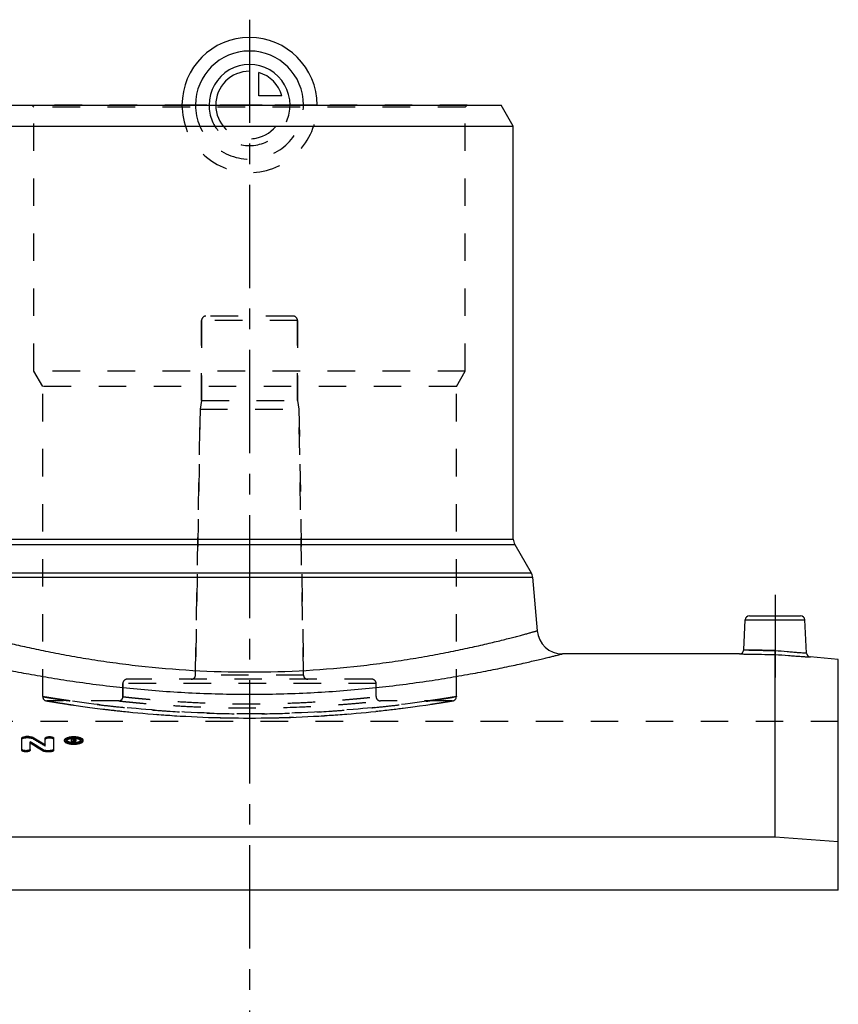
# Model space of a CAD drawing. Header units: millimetres. Extents: x 0 to 1000, y 0 to 1000.
# Tile 3 of 3: x 457 to 650, y 500 to 733. Entities that reach past the tile are written whole.
import ezdxf

# ---------------------------------------------------------------- set-up
doc = ezdxf.new("R2010")
doc.units = ezdxf.units.MM
doc.header["$LTSCALE"] = 65.185185
doc.linetypes.add('CENTER', pattern=[0.6, 0.375, -0.075, 0.075, -0.075])
doc.linetypes.add('HIDDEN', pattern=[0.2, 0.1, -0.1])
for name, color, linetype in [('ACHSEN_S', 7, 'CONTINUOUS'), ('FASEN', 7, 'CONTINUOUS'), ('KOERPER', 7, 'CONTINUOUS'), ('KONST.EL_MIT_GEO', 7, 'CONTINUOUS'), ('KURVEN', 7, 'CONTINUOUS')]:
    doc.layers.add(name, color=color, linetype=linetype)

msp = doc.modelspace()

# ---------------------------------------------------------------- linework, layer by layer
at = {"layer": 'ACHSEN_S', "color": 2, "linetype": 'CENTER'}
msp.add_line((511, 733.22), (511, 266.78), dxfattribs=at)
at = {"layer": 'FASEN', "color": 7, "linetype": 'Continuous'}
for p, q in [((451.39, 713), (570.61, 713)), ((573.5, 708), (570.61, 713)), ((448.5, 708), (573.5, 708)), ((650.5, 581.69), (643.87, 582.27)), ((650.5, 527.03), (650.5, 581.69)), ((635.5, 539.61), (386.5, 539.61)), ((650.5, 538.49), (635.5, 539.61))]:
    msp.add_line(p, q, dxfattribs=at)
at = {"layer": 'KOERPER', "color": 7, "linetype": 'Continuous'}
for p, q in [((573.5, 610.17), (573.5, 708)), ((627.08, 583), (585.13, 583)), ((650.5, 527.03), (371.5, 527.03))]:
    msp.add_line(p, q, dxfattribs=at)
at = {"layer": 'KOERPER', "color": 8, "linetype": 'HIDDEN'}
for p, q in [((499.65, 643), (499.65, 662)), ((522.35, 643), (522.35, 662)), ((499.65, 643), (499.3, 641)), ((499.65, 643), (522.35, 643)), ((522.35, 643), (522.7, 641)), ((498.2, 577.98), (499.3, 641)), ((499.3, 641), (522.7, 641)), ((523.8, 577.98), (522.7, 641)), ((481, 572.87), (481, 576)), ((541, 572.87), (541, 576)), ((480, 571.87), (463, 571.87)), ((559, 571.87), (542, 571.87)), ((650.5, 567), (371.5, 567)), ((650.5, 527.03), (650.5, 567))]:
    msp.add_line(p, q, dxfattribs=at)
at = {"layer": 'KOERPER', "color": 2, "linetype": 'CENTER'}
msp.add_line((635.5, 597), (635.5, 577.39), dxfattribs=at)
at = {"layer": 'KONST.EL_MIT_GEO', "color": 8, "linetype": 'HIDDEN'}
for p, q in [((459.9, 712.5), (459.4, 713)), ((562.6, 713), (459.4, 713)), ((459.9, 650), (459.9, 712.5)), ((562.1, 712.5), (459.9, 712.5)), ((562.1, 712.5), (562.6, 713)), ((562.1, 650), (562.1, 712.5)), ((521.35, 663), (500.65, 663)), ((499.65, 662), (499.65, 643)), ((522.35, 662), (499.65, 662)), ((522.35, 662), (522.35, 643)), ((462, 646.36), (459.9, 650)), ((562.1, 650), (459.9, 650)), ((560, 646.36), (562.1, 650)), ((462, 572.87), (462, 646.36)), ((560, 646.36), (462, 646.36)), ((560, 572.87), (560, 646.36)), ((499.3, 641), (498.2, 577.98)), ((522.7, 641), (523.8, 577.98)), ((540, 577), (482, 577)), ((523.8, 577.98), (498.2, 577.98)), ((481, 576), (481, 572.87)), ((541, 576), (481, 576)), ((462.83, 571.88), (463.82, 571.72)), ((463.82, 571.72), (465.25, 571.48)), ((465.25, 571.48), (466.74, 571.25)), ((554.69, 571.16), (556.29, 571.41)), ((556.29, 571.41), (557.88, 571.67)), ((557.88, 571.67), (559.17, 571.88)), ((466.74, 571.25), (468.56, 570.97)), ((468.56, 570.97), (469.96, 570.77)), ((469.96, 570.77), (471.5, 570.55)), ((471.5, 570.55), (473.17, 570.33)), ((473.17, 570.33), (474.98, 570.09)), ((474.98, 570.09), (476.91, 569.85)), ((476.91, 569.85), (478.96, 569.62)), ((478.96, 569.62), (481.11, 569.38)), ((544.08, 569.74), (546.07, 569.97)), ((546.07, 569.97), (547.94, 570.21)), ((547.94, 570.21), (549.68, 570.44)), ((549.68, 570.44), (551.29, 570.66)), ((551.29, 570.66), (552.76, 570.87)), ((552.76, 570.87), (554.69, 571.16)), ((511, 567.81), (512.4, 567.81)), ((512.4, 567.81), (513.79, 567.82)), ((458.03, 563.13), (458.03, 563.41)), ((458.69, 563.13), (458.03, 563.13)), ((458.69, 563.13), (458.69, 563.41)), ((459.53, 562.96), (459.53, 563.24)), ((467.7, 562.34), (467.7, 562.62)), ((469.27, 562.77), (468.85, 562.77)), ((469.18, 562.55), (469.18, 562.67)), ((469.27, 562.65), (469.18, 562.65)), ((469.27, 562.39), (469.18, 562.39)), ((469.27, 562.93), (469.27, 563.05)), ((469.27, 562.39), (469.27, 562.67)), ((469.52, 562.49), (469.52, 562.76)), ((469.6, 562.31), (469.6, 562.59)), ((471, 562.34), (471, 562.62)), ((462.62, 561.11), (462.62, 561.39)), ((468.85, 561.91), (468.85, 562.03)), ((469.18, 561.91), (468.85, 561.91)), ((469.18, 561.91), (469.18, 562)), ((469.5, 561.91), (469.5, 562)), ((469.84, 561.91), (469.5, 561.91)), ((469.84, 561.91), (469.84, 562.03))]:
    msp.add_line(p, q, dxfattribs=at)
at = {"layer": 'KONST.EL_MIT_GEO', "color": 7, "linetype": 'Continuous'}
for p, q in [((448.17, 608.92), (573.83, 608.92)), ((448.5, 610.17), (573.5, 610.17)), ((573.83, 608.92), (577.72, 602.19)), ((444.28, 602.19), (577.72, 602.19)), ((443.95, 601.15), (578.05, 601.15)), ((578.05, 601.15), (579.16, 588.48)), ((628.08, 583.95), (628.45, 591.05)), ((628.45, 591.05), (642.55, 591.05)), ((629.45, 592), (641.55, 592)), ((642.96, 583.21), (642.55, 591.05)), ((635.5, 539.61), (635.5, 582.88)), ((457.04, 560.18), (457.04, 563.05)), ((458.69, 563.41), (458.03, 563.41)), ((459.02, 560.18), (459.02, 562.15)), ((462.62, 561.39), (462.62, 563.05)), ((464.61, 560.18), (464.61, 563.05)), ((467.2, 562.34), (467.2, 562.62)), ((468.85, 562.03), (468.85, 563.05)), ((469.27, 563.05), (468.85, 563.05)), ((469.18, 562.19), (468.85, 562.19)), ((469.18, 562.67), (469.18, 562.93)), ((469.27, 562.93), (469.18, 562.93)), ((469.27, 562.67), (469.18, 562.67)), ((469.18, 562), (469.18, 562.55)), ((469.29, 562.55), (469.18, 562.55)), ((469.29, 562.27), (469.18, 562.27)), ((469.27, 562.67), (469.27, 562.93)), ((469.29, 562.27), (469.29, 562.55)), ((469.5, 562), (469.5, 562.19)), ((469.84, 562.19), (469.5, 562.19)), ((469.52, 562.76), (469.52, 562.83)), ((469.84, 562.03), (469.84, 562.19)), ((469.85, 562.49), (469.85, 562.83)), ((471.5, 562.34), (471.5, 562.62)), ((462.11, 559.97), (462.11, 560.25)), ((462.95, 559.79), (462.95, 560.07)), ((463.61, 560.07), (462.95, 560.07)), ((463.61, 559.79), (462.95, 559.79)), ((463.61, 559.79), (463.61, 560.07))]:
    msp.add_line(p, q, dxfattribs=at)
at = {"layer": 'KONST.EL_MIT_GEO', "color": 8, "linetype": 'HIDDEN'}
for points in [[(481.11, 569.38), (482.23, 569.27), (483.37, 569.15), (484.53, 569.04), (485.72, 568.93), (486.93, 568.83), (488.16, 568.73), (489.4, 568.63), (490.67, 568.54), (491.95, 568.45), (493.25, 568.36), (494.56, 568.28), (495.88, 568.21), (497.22, 568.14), (498.56, 568.08), (499.92, 568.02), (501.29, 567.97), (502.66, 567.93), (504.04, 567.89), (505.43, 567.86), (506.82, 567.84), (508.21, 567.82), (509.6, 567.81), (511, 567.81)], [(513.79, 567.82), (515.18, 567.84), (516.57, 567.86), (517.96, 567.89), (519.34, 567.93), (520.71, 567.97), (522.08, 568.02), (523.44, 568.08), (524.78, 568.14), (526.12, 568.21), (527.44, 568.28), (528.75, 568.36), (530.05, 568.45), (531.33, 568.54), (532.6, 568.63), (533.84, 568.73), (535.07, 568.83), (536.28, 568.93), (537.47, 569.04), (538.63, 569.15), (539.77, 569.27), (540.89, 569.38), (541.98, 569.5), (544.08, 569.74)]]:
    msp.add_lwpolyline(points, dxfattribs=at)
for centre, radius, start, end in [((500.65, 662), 1, 90, 180), ((521.35, 662), 1, 0, 90), ((482, 576), 1, 90, 180), ((497.2, 578), 1, 270, 359), ((524.8, 578), 1, 181, 270), ((540, 576), 1, 0, 90), ((463, 572.87), 1, 180, 269.9999), ((480, 572.87), 1, 269.9999, 0), ((542, 572.87), 1, 180, 270.0001), ((559, 572.87), 1, 270.0001, 0), ((361.27, 395.8), 193.91, 58.4872, 59.5524), ((467.94, 562.34), 0.237, 169.2531, 179.9976), ((469.34, 558.78), 4.17, 93.6787, 96.6165), ((469.35, 558.52), 4.43, 89.2167, 93.6629), ((469.27, 561.97), 0.68, 87.8115, 90.0179), ((469.35, 558.53), 4.42, 86.3024, 89.2566), ((370.58, 503.44), 115.2, 30.5013, 30.7334), ((469.37, 558.75), 4.2, 84.7579, 86.2931), ((469.51, 562.79), 0.485, 294.3389, 297.4332), ((469.37, 558.83), 4.13, 84.3013, 84.7534), ((470.77, 562.34), 0.237, 0.0031, 10.6928)]:
    msp.add_arc(centre, radius, start, end, dxfattribs=at)
at = {"layer": 'KONST.EL_MIT_GEO', "color": 7, "linetype": 'Continuous'}
for centre, radius, start, end in [((576, 610.17), 2.5, 180, 210), ((575.56, 600.94), 2.5, 5, 30), ((629.45, 591), 1, 90, 177), ((641.55, 591), 1, 3, 90), ((585.13, 589), 6, 185, 270), ((627.08, 584), 1, 269.9995, 357), ((643.96, 583.26), 1, 183, 265.0005), ((356.79, 392.74), 197.87, 57.8406, 58.8917), ((361.22, 396.16), 193.87, 58.4605, 59.5262), ((467.93, 562.62), 0.226, 179.6557, 190.5395), ((469.3, 559.06), 3.89, 96.6178, 98.3662), ((469.27, 561.49), 1.56, 86.3441, 89.9891), ((469.27, 563.35), 0.678, 270.0679, 272.3183), ((469.28, 561.62), 1.42, 82.4621, 86.3739), ((469.76, 562.49), 0.0821, 347.7663, 359.9509), ((470.78, 562.62), 0.226, 349.4393, 0.3908), ((356.85, 392.39), 197.9, 57.8675, 58.9182), ((469.34, 567.18), 5.37, 264.1834, 267.138), ((469.34, 566.14), 4.14, 264.5943, 266.163), ((469.35, 566.3), 4.3, 266.1671, 269.2251), ((469.35, 567.4), 5.59, 267.1084, 274.3329), ((469.35, 566.33), 4.33, 269.2099, 272.2783), ((469.36, 566.22), 4.22, 272.2839, 273.8325), ((469.37, 566.05), 4.05, 273.8139, 276.9895)]:
    msp.add_arc(centre, radius, start, end, dxfattribs=at)
for centre, major_axis, start_param, end_param in [((469.5, 296), (-25, 287.25), -0.40351, -0.400146), ((469.5, 296), (-24.98, 286.95), 5.880531, 5.883039), ((469.84, 296), (-25, 287.25), 5.879675, 5.88341)]:
    msp.add_ellipse(centre, major_axis=major_axis, ratio=0.203885, start_param=start_param, end_param=end_param, dxfattribs=at)
at = {"layer": 'KONST.EL_MIT_GEO', "color": 8, "linetype": 'HIDDEN'}
msp.add_ellipse((469.5, 296), major_axis=(-24.98, 286.95), ratio=0.203885, start_param=-0.40351, end_param=-0.402654, dxfattribs=at)
at = {"layer": 'KONST.EL_MIT_GEO', "color": 7, "linetype": 'Continuous'}
for points, knots in [([(442.84, 588.48), (442.84, 588.48), (442.85, 588.48), (442.87, 588.47), (442.89, 588.46), (442.95, 588.45), (443.04, 588.42), (443.18, 588.38), (443.37, 588.33), (443.59, 588.27), (443.86, 588.19), (444.29, 588.07), (444.93, 587.9), (445.82, 587.65), (446.86, 587.37), (448.06, 587.06), (449.4, 586.71), (451.49, 586.18), (454.43, 585.46), (458.37, 584.56), (462.81, 583.62), (467.71, 582.67), (473.04, 581.76), (478.75, 580.91), (486.95, 579.88), (497.73, 578.97), (511, 578.59), (524.27, 578.97), (535.05, 579.88), (543.25, 580.91), (548.96, 581.76), (554.29, 582.67), (559.19, 583.62), (563.63, 584.56), (567.57, 585.46), (570.51, 586.18), (572.6, 586.71), (573.94, 587.06), (575.14, 587.37), (576.18, 587.65), (577.07, 587.9), (577.71, 588.07), (578.14, 588.19), (578.41, 588.27), (578.63, 588.33), (578.82, 588.38), (578.96, 588.42), (579.05, 588.45), (579.11, 588.46), (579.13, 588.47), (579.15, 588.48), (579.16, 588.48), (579.16, 588.48)], [0, 0, 0, 0, 0.000039, 0.000154, 0.000347, 0.000616, 0.001386, 0.002463, 0.003846, 0.005534, 0.007525, 0.009819, 0.015303, 0.021969, 0.029796, 0.038758, 0.04883, 0.059981, 0.085395, 0.114729, 0.147687, 0.183959, 0.223214, 0.265103, 0.309252, 0.402693, 0.5, 0.597307, 0.690748, 0.734897, 0.776786, 0.816041, 0.852313, 0.885271, 0.914605, 0.940019, 0.95117, 0.961242, 0.970204, 0.978031, 0.984697, 0.990181, 0.992475, 0.994466, 0.996154, 0.997537, 0.998614, 0.999384, 0.999653, 0.999846, 0.999961, 1, 1, 1, 1]), ([(628.08, 583.95), (628.13, 583.94), (628.23, 583.94), (628.42, 583.94), (628.79, 583.93), (629.42, 583.91), (630.33, 583.88), (631.45, 583.86), (633.21, 583.83), (634.59, 583.82), (635.54, 583.82)], [0, 0, 0, 0, 0.019235, 0.043103, 0.076195, 0.168679, 0.29312, 0.444714, 0.617613, 1, 1, 1, 1]), ([(635.5, 582.88), (635.5, 582.97), (635.52, 583.29), (635.53, 583.6), (635.54, 583.82)], [0, 0, 0, 0, 0.300309, 1, 1, 1, 1]), ([(635.54, 583.82), (636.48, 583.73), (637.86, 583.6), (639.6, 583.46), (640.72, 583.37), (641.63, 583.3), (642.31, 583.26), (642.72, 583.22), (642.91, 583.22), (642.96, 583.21)], [0, 0, 0, 0, 0.382326, 0.555183, 0.70678, 0.831251, 0.923771, 0.980756, 1, 1, 1, 1]), ([(436.87, 583), (436.87, 583), (436.9, 582.99), (436.97, 582.97), (437.09, 582.94), (437.33, 582.88), (437.74, 582.78), (438.37, 582.62), (439.18, 582.42), (440.16, 582.18), (441.32, 581.9), (443.19, 581.46), (445.93, 580.83), (449.67, 580.01), (454, 579.12), (458.86, 578.2), (464.22, 577.27), (472.2, 576.04), (483.01, 574.72), (496.72, 573.68), (511, 573.32), (525.28, 573.68), (538.99, 574.72), (549.8, 576.04), (557.78, 577.27), (563.14, 578.2), (568, 579.12), (572.33, 580.01), (576.07, 580.83), (578.81, 581.46), (580.68, 581.9), (581.84, 582.18), (582.82, 582.42), (583.63, 582.62), (584.26, 582.78), (584.67, 582.88), (584.91, 582.94), (585.03, 582.97), (585.1, 582.99), (585.13, 583), (585.13, 583)], [0, 0, 0, 0, 0.000157, 0.000626, 0.001408, 0.002501, 0.005618, 0.009967, 0.01553, 0.02229, 0.030222, 0.0393, 0.060772, 0.086441, 0.116011, 0.149165, 0.185568, 0.22487, 0.3107, 0.403544, 0.5, 0.596456, 0.6893, 0.77513, 0.814432, 0.850835, 0.883989, 0.913559, 0.939228, 0.9607, 0.969778, 0.97771, 0.98447, 0.990033, 0.994382, 0.997499, 0.998592, 0.999374, 0.999843, 1, 1, 1, 1]), ([(627.08, 583), (627.09, 583), (627.15, 583), (627.27, 583), (627.47, 582.99), (627.75, 582.98), (628.1, 582.97), (628.71, 582.96), (629.63, 582.94), (630.89, 582.91), (632.87, 582.89), (634.43, 582.88), (635.5, 582.88)], [0, 0, 0, 0, 0.004831, 0.019273, 0.043185, 0.07633, 0.11838, 0.168922, 0.293425, 0.444999, 0.617796, 1, 1, 1, 1]), ([(635.5, 582.88), (636.57, 582.78), (638.11, 582.66), (640.09, 582.51), (641.34, 582.43), (642.25, 582.37), (642.86, 582.33), (643.21, 582.31), (643.48, 582.29), (643.68, 582.28), (643.8, 582.27), (643.86, 582.27), (643.87, 582.27)], [0, 0, 0, 0, 0.382288, 0.555053, 0.706603, 0.831093, 0.881631, 0.923678, 0.956819, 0.980729, 0.995169, 1, 1, 1, 1]), ([(457.04, 563.05), (457.04, 563.1), (457.1, 563.19), (457.21, 563.26), (457.39, 563.34), (457.67, 563.4), (457.91, 563.41), (458.03, 563.41)], [0, 0, 0, 0, 0.142226, 0.241742, 0.362635, 0.659164, 1, 1, 1, 1]), ([(458.69, 563.41), (458.85, 563.41), (459.14, 563.39), (459.42, 563.31), (459.53, 563.24)], [0, 0, 0, 0, 0.558878, 1, 1, 1, 1]), ([(462.62, 563.05), (462.62, 563.1), (462.68, 563.19), (462.8, 563.26), (462.97, 563.34), (463.25, 563.4), (463.61, 563.42), (463.98, 563.4), (464.26, 563.34), (464.43, 563.26), (464.55, 563.19), (464.61, 563.1), (464.61, 563.05)], [0, 0, 0, 0, 0.071114, 0.120852, 0.181295, 0.329573, 0.499996, 0.670421, 0.818698, 0.879146, 0.928886, 1, 1, 1, 1]), ([(467.2, 562.62), (467.2, 562.67), (467.24, 562.79), (467.37, 562.94), (467.58, 563.08), (467.85, 563.19), (468.17, 563.29), (468.67, 563.39), (469.35, 563.43), (470.03, 563.39), (470.53, 563.29), (470.86, 563.19), (471.13, 563.08), (471.33, 562.94), (471.46, 562.79), (471.5, 562.67), (471.5, 562.62)], [0, 0, 0, 0, 0.033169, 0.072854, 0.122455, 0.182651, 0.252562, 0.330406, 0.5, 0.669594, 0.747437, 0.817348, 0.877544, 0.927147, 0.96683, 1, 1, 1, 1]), ([(468.79, 561.84), (468.58, 561.86), (468.27, 561.91), (467.89, 562.02), (467.53, 562.17), (467.2, 562.4), (467.2, 562.62)], [0, 0, 0, 0, 0.349622, 0.50476, 0.642721, 1, 1, 1, 1]), ([(471.5, 562.34), (471.5, 562.29), (471.46, 562.17), (471.33, 562.01), (471.12, 561.88), (470.86, 561.76), (470.53, 561.66), (470.03, 561.56), (469.35, 561.51), (468.67, 561.56), (468.17, 561.66), (467.85, 561.76), (467.58, 561.88), (467.37, 562.01), (467.24, 562.17), (467.2, 562.29), (467.2, 562.34)], [0, 0, 0, 0, 0.033192, 0.073629, 0.123609, 0.183096, 0.252546, 0.331272, 0.499961, 0.669118, 0.747748, 0.81689, 0.876434, 0.926649, 0.967021, 1, 1, 1, 1]), ([(471, 562.62), (471, 562.66), (470.98, 562.75), (470.87, 562.87), (470.72, 562.97), (470.42, 563.1), (469.96, 563.2), (469.35, 563.25), (468.75, 563.2), (468.28, 563.1), (467.99, 562.97), (467.83, 562.87), (467.73, 562.75), (467.7, 562.66), (467.7, 562.62)], [0, 0, 0, 0, 0.033179, 0.072919, 0.122544, 0.182762, 0.330395, 0.500003, 0.669602, 0.817233, 0.877464, 0.927074, 0.966822, 1, 1, 1, 1]), ([(467.7, 562.58), (467.71, 562.56), (467.74, 562.45), (467.83, 562.38), (467.89, 562.33)], [0, 0, 0, 0, 0.213767, 1, 1, 1, 1]), ([(467.9, 562.63), (467.88, 562.62), (467.82, 562.58), (467.77, 562.52), (467.74, 562.48)], [0, 0, 0, 0, 0.276933, 1, 1, 1, 1]), ([(467.89, 562.33), (468.02, 562.24), (468.38, 562.1), (468.74, 562.04), (468.95, 562.02)], [0, 0, 0, 0, 0.43478, 1, 1, 1, 1]), ([(468.74, 562.91), (468.57, 562.88), (468.28, 562.82), (468, 562.71), (467.9, 562.63)], [0, 0, 0, 0, 0.565764, 1, 1, 1, 1]), ([(469.48, 562.88), (469.45, 562.9), (469.38, 562.92), (469.31, 562.93), (469.27, 562.93)], [0, 0, 0, 0, 0.438138, 1, 1, 1, 1]), ([(469.29, 562.67), (469.34, 562.67), (469.42, 562.68), (469.51, 562.73), (469.51, 562.75)], [0, 0, 0, 0, 0.627177, 1, 1, 1, 1]), ([(469.46, 563.04), (469.5, 563.03), (469.54, 563.02), (469.59, 563.01), (469.6, 563.01)], [0, 0, 0, 0, 0.761063, 1, 1, 1, 1]), ([(469.52, 562.83), (469.52, 562.84), (469.51, 562.86), (469.49, 562.87), (469.48, 562.88)], [0, 0, 0, 0, 0.208298, 1, 1, 1, 1]), ([(469.51, 562.75), (469.51, 562.76), (469.51, 562.76), (469.52, 562.76), (469.52, 562.76)], [0, 0, 0, 0, 0.504528, 1, 1, 1, 1]), ([(469.6, 563.01), (469.63, 563), (469.7, 562.98), (469.79, 562.94), (469.85, 562.87), (469.85, 562.83)], [0, 0, 0, 0, 0.343766, 0.624989, 1, 1, 1, 1]), ([(469.73, 562.64), (469.72, 562.63), (469.68, 562.61), (469.64, 562.6), (469.6, 562.59)], [0, 0, 0, 0, 0.227495, 1, 1, 1, 1]), ([(469.84, 562.73), (469.83, 562.72), (469.81, 562.68), (469.77, 562.65), (469.73, 562.64)], [0, 0, 0, 0, 0.204026, 1, 1, 1, 1]), ([(469.84, 562.45), (469.83, 562.44), (469.81, 562.4), (469.77, 562.38), (469.74, 562.36)], [0, 0, 0, 0, 0.205247, 1, 1, 1, 1]), ([(471.5, 562.62), (471.5, 562.57), (471.47, 562.47), (471.37, 562.34), (471.21, 562.21), (470.91, 562.05), (470.43, 561.9), (470, 561.84), (469.77, 561.83)], [0, 0, 0, 0, 0.069746, 0.150648, 0.248966, 0.366799, 0.656632, 1, 1, 1, 1]), ([(470.81, 562.63), (470.68, 562.72), (470.34, 562.85), (469.99, 562.91), (469.78, 562.93)], [0, 0, 0, 0, 0.430785, 1, 1, 1, 1]), ([(469.86, 562.03), (470.05, 562.05), (470.38, 562.12), (470.69, 562.25), (470.81, 562.33)], [0, 0, 0, 0, 0.563293, 1, 1, 1, 1]), ([(470.96, 562.48), (470.95, 562.49), (470.91, 562.55), (470.85, 562.6), (470.81, 562.63)], [0, 0, 0, 0, 0.223044, 1, 1, 1, 1]), ([(470.81, 562.33), (470.84, 562.35), (470.92, 562.41), (470.99, 562.5), (471, 562.58)], [0, 0, 0, 0, 0.29712, 1, 1, 1, 1]), ([(459.02, 560.46), (459.02, 560.4), (458.97, 560.31), (458.85, 560.23), (458.67, 560.15), (458.4, 560.09), (458.03, 560.06), (457.67, 560.09), (457.39, 560.15), (457.21, 560.23), (457.1, 560.31), (457.04, 560.4), (457.04, 560.46)], [0, 0, 0, 0, 0.073712, 0.123961, 0.184416, 0.33156, 0.499996, 0.668434, 0.815578, 0.876038, 0.926288, 1, 1, 1, 1]), ([(459.02, 560.18), (459.02, 560.12), (458.96, 560.03), (458.85, 559.96), (458.67, 559.88), (458.4, 559.81), (458.03, 559.78), (457.67, 559.81), (457.39, 559.88), (457.21, 559.96), (457.1, 560.04), (457.04, 560.12), (457.04, 560.18)], [0, 0, 0, 0, 0.074864, 0.12469, 0.184102, 0.332912, 0.499901, 0.668315, 0.815724, 0.875227, 0.925558, 1, 1, 1, 1]), ([(462.95, 560.07), (462.79, 560.07), (462.51, 560.09), (462.22, 560.18), (462.11, 560.25)], [0, 0, 0, 0, 0.557039, 1, 1, 1, 1]), ([(462.95, 559.79), (462.79, 559.79), (462.51, 559.82), (462.22, 559.91), (462.11, 559.97)], [0, 0, 0, 0, 0.556974, 1, 1, 1, 1]), ([(464.61, 560.46), (464.61, 560.4), (464.55, 560.31), (464.43, 560.23), (464.26, 560.15), (463.98, 560.09), (463.74, 560.07), (463.61, 560.07)], [0, 0, 0, 0, 0.147424, 0.247959, 0.368876, 0.663138, 1, 1, 1, 1]), ([(464.61, 560.18), (464.61, 560.12), (464.55, 560.04), (464.43, 559.96), (464.26, 559.88), (463.98, 559.81), (463.74, 559.79), (463.61, 559.79)], [0, 0, 0, 0, 0.147576, 0.247917, 0.369615, 0.663044, 1, 1, 1, 1])]:
    msp.add_open_spline(points, degree=3, knots=knots, dxfattribs=at)
at = {"layer": 'KONST.EL_MIT_GEO', "color": 8, "linetype": 'HIDDEN'}
for points, knots in [([(635.54, 583.82), (634.59, 583.82), (633.21, 583.83), (631.45, 583.86), (630.33, 583.88), (629.42, 583.91), (628.79, 583.92), (628.42, 583.94), (628.24, 583.94), (628.14, 583.95), (628.09, 583.95), (628.08, 583.95)], [0, 0, 0, 0, 0.382387, 0.555286, 0.70688, 0.831321, 0.923805, 0.956897, 0.980765, 0.995179, 1, 1, 1, 1]), ([(635.5, 582.88), (635.5, 582.97), (635.52, 583.29), (635.53, 583.6), (635.54, 583.82)], [0, 0, 0, 0, 0.300309, 1, 1, 1, 1]), ([(462, 572.87), (462, 572.86), (462.03, 572.86), (462.07, 572.85), (462.14, 572.84), (462.25, 572.83), (462.38, 572.8), (462.62, 572.77), (462.98, 572.71), (463.51, 572.62), (464.15, 572.52), (464.91, 572.4), (465.77, 572.27), (466.75, 572.12), (468.26, 571.9), (470.39, 571.6), (473.25, 571.22), (476.46, 570.82), (480.01, 570.43), (483.85, 570.05), (487.96, 569.7), (493.84, 569.28), (501.55, 568.91), (511, 568.76), (520.45, 568.91), (528.16, 569.28), (534.04, 569.7), (538.15, 570.05), (541.99, 570.43), (545.54, 570.82), (548.75, 571.22), (551.61, 571.6), (553.74, 571.9), (555.25, 572.12), (556.23, 572.27), (557.09, 572.4), (557.85, 572.52), (558.49, 572.62), (559.02, 572.71), (559.38, 572.77), (559.62, 572.8), (559.75, 572.83), (559.86, 572.84), (559.93, 572.85), (559.97, 572.86), (560, 572.86), (560, 572.87)], [0, 0, 0, 0, 0.000153, 0.00061, 0.001371, 0.002437, 0.003806, 0.005477, 0.00972, 0.015155, 0.021767, 0.029537, 0.038444, 0.048465, 0.059571, 0.084925, 0.114246, 0.147243, 0.183596, 0.222958, 0.264959, 0.309203, 0.402733, 0.5, 0.597267, 0.690797, 0.735041, 0.777042, 0.816404, 0.852757, 0.885754, 0.915075, 0.940429, 0.951535, 0.961556, 0.970463, 0.978233, 0.984845, 0.99028, 0.994523, 0.996194, 0.997563, 0.998629, 0.99939, 0.999847, 1, 1, 1, 1]), ([(468.5, 571.87), (468, 571.94), (467.07, 572.07), (465.76, 572.27), (464.64, 572.44), (463.83, 572.57), (463.29, 572.66), (462.95, 572.71), (462.67, 572.76), (462.43, 572.79), (462.25, 572.82), (462.13, 572.84), (462.06, 572.86), (462.03, 572.86), (462.01, 572.87), (462, 572.86), (462, 572.87)], [0, 0, 0, 0, 0.22972, 0.431074, 0.603123, 0.745052, 0.8045, 0.856174, 0.900006, 0.935942, 0.963942, 0.983964, 0.990977, 0.995988, 0.998996, 1, 1, 1, 1]), ([(463, 571.87), (463.08, 571.85), (463.39, 571.8), (464.08, 571.69), (465.23, 571.5), (466.81, 571.25), (468.83, 570.95), (472.3, 570.45), (477.51, 569.77), (484.68, 569.01), (495.98, 568.11), (508, 567.72), (520.25, 567.92), (529.13, 568.36), (537.32, 569.01), (544.49, 569.77), (549.7, 570.45), (553.17, 570.95), (555.19, 571.25), (556.77, 571.5), (557.92, 571.69), (558.61, 571.8), (558.92, 571.85), (559, 571.87)], [0, 0, 0, 0, 0.002447, 0.009758, 0.021848, 0.038579, 0.059765, 0.085176, 0.147584, 0.223324, 0.309512, 0.499988, 0.597085, 0.690488, 0.776676, 0.852416, 0.914824, 0.940235, 0.961421, 0.978152, 0.990242, 0.997553, 1, 1, 1, 1]), ([(553.5, 571.87), (547.55, 571.01), (533.42, 569.41), (511, 568.46), (488.58, 569.41), (474.45, 571.01), (468.5, 571.87)], [0, 0, 0, 0, 0.211496, 0.5, 0.788504, 1, 1, 1, 1]), ([(480, 571.87), (480.05, 571.86), (480.25, 571.84), (480.7, 571.79), (481.44, 571.71), (482.46, 571.61), (483.76, 571.48), (486, 571.27), (489.38, 570.99), (494.01, 570.68), (501.31, 570.31), (511, 570.1), (520.69, 570.31), (527.99, 570.68), (532.62, 570.99), (536.43, 571.31), (539.02, 571.56), (540.56, 571.71), (541.3, 571.79), (541.75, 571.84), (541.95, 571.86), (542, 571.87)], [0, 0, 0, 0, 0.002429, 0.009689, 0.021704, 0.038347, 0.059444, 0.084779, 0.147104, 0.222876, 0.309184, 0.5, 0.690816, 0.777124, 0.852896, 0.915222, 0.961653, 0.978296, 0.99031, 0.997571, 1, 1, 1, 1]), ([(481, 572.87), (481, 572.86), (481.02, 572.87), (481.04, 572.86), (481.09, 572.86), (481.18, 572.84), (481.35, 572.83), (481.6, 572.8), (481.92, 572.76), (482.32, 572.72), (482.78, 572.67), (483.53, 572.59), (484.63, 572.48), (486.14, 572.34), (487.88, 572.18), (489.85, 572.02), (492.03, 571.85), (495.27, 571.64), (499.66, 571.4), (505.22, 571.22), (511, 571.16), (516.78, 571.22), (522.34, 571.4), (526.73, 571.64), (529.97, 571.85), (532.15, 572.02), (534.12, 572.18), (535.86, 572.34), (537.37, 572.48), (538.47, 572.59), (539.22, 572.67), (539.68, 572.72), (540.08, 572.76), (540.4, 572.8), (540.65, 572.83), (540.82, 572.84), (540.91, 572.86), (540.96, 572.86), (540.98, 572.87), (541, 572.86), (541, 572.87)], [0, 0, 0, 0, 0.000152, 0.000606, 0.001363, 0.002421, 0.005442, 0.00966, 0.015064, 0.02164, 0.029372, 0.038239, 0.059287, 0.084572, 0.113844, 0.146817, 0.183172, 0.22256, 0.30891, 0.402584, 0.5, 0.597416, 0.69109, 0.77744, 0.816828, 0.853183, 0.886156, 0.915428, 0.940713, 0.961761, 0.970628, 0.97836, 0.984936, 0.99034, 0.994558, 0.997579, 0.998637, 0.999394, 0.999848, 1, 1, 1, 1]), ([(560, 572.87), (560, 572.86), (559.99, 572.87), (559.97, 572.86), (559.94, 572.86), (559.87, 572.84), (559.75, 572.82), (559.57, 572.79), (559.33, 572.76), (559.05, 572.71), (558.71, 572.66), (558.17, 572.57), (557.36, 572.44), (556.24, 572.27), (554.93, 572.07), (554, 571.94), (553.5, 571.87)], [0, 0, 0, 0, 0.001004, 0.004012, 0.009023, 0.016036, 0.036058, 0.064058, 0.099994, 0.143826, 0.1955, 0.254948, 0.396877, 0.568926, 0.77028, 1, 1, 1, 1]), ([(457.04, 562.77), (457.04, 562.82), (457.1, 562.91), (457.21, 562.98), (457.39, 563.06), (457.67, 563.12), (457.91, 563.13), (458.03, 563.13)], [0, 0, 0, 0, 0.142421, 0.241779, 0.363482, 0.659172, 1, 1, 1, 1]), ([(458.69, 563.13), (458.85, 563.13), (459.14, 563.11), (459.42, 563.03), (459.53, 562.96)], [0, 0, 0, 0, 0.558748, 1, 1, 1, 1]), ([(462.62, 562.77), (462.62, 562.82), (462.69, 562.91), (462.8, 562.98), (462.98, 563.06), (463.25, 563.12), (463.62, 563.14), (463.98, 563.12), (464.25, 563.06), (464.43, 562.98), (464.54, 562.91), (464.61, 562.82), (464.61, 562.77)], [0, 0, 0, 0, 0.072266, 0.121603, 0.181016, 0.330971, 0.4999, 0.670268, 0.818806, 0.878308, 0.928145, 1, 1, 1, 1]), ([(467.2, 562.34), (467.2, 562.4), (467.24, 562.51), (467.38, 562.67), (467.58, 562.8), (467.85, 562.92), (468.17, 563.01), (468.67, 563.11), (469.35, 563.15), (470.03, 563.11), (470.54, 563.01), (470.86, 562.92), (471.13, 562.8), (471.33, 562.67), (471.47, 562.51), (471.5, 562.39), (471.5, 562.34)], [0, 0, 0, 0, 0.033162, 0.073438, 0.123254, 0.182643, 0.252087, 0.330901, 0.499961, 0.669489, 0.748206, 0.817341, 0.876787, 0.926837, 0.967049, 1, 1, 1, 1]), ([(467.7, 562.34), (467.7, 562.3), (467.73, 562.21), (467.83, 562.09), (467.99, 561.99), (468.28, 561.86), (468.75, 561.75), (469.35, 561.71), (469.96, 561.75), (470.42, 561.86), (470.71, 561.99), (470.87, 562.09), (470.98, 562.21), (471, 562.3), (471, 562.34)], [0, 0, 0, 0, 0.033102, 0.073482, 0.123537, 0.183052, 0.330742, 0.5001, 0.668501, 0.816952, 0.87643, 0.926121, 0.966609, 1, 1, 1, 1]), ([(469.27, 562.77), (469.34, 562.77), (469.48, 562.76), (469.66, 562.72), (469.79, 562.66), (469.85, 562.59), (469.85, 562.56)], [0, 0, 0, 0, 0.338918, 0.636594, 0.856459, 1, 1, 1, 1]), ([(469.27, 562.39), (469.33, 562.39), (469.41, 562.4), (469.52, 562.45), (469.52, 562.49)], [0, 0, 0, 0, 0.643774, 1, 1, 1, 1]), ([(469.41, 562.63), (469.41, 562.63), (469.37, 562.64), (469.32, 562.65), (469.29, 562.65)], [0, 0, 0, 0, 0.237381, 1, 1, 1, 1]), ([(469.48, 562.6), (469.48, 562.6), (469.46, 562.62), (469.43, 562.63), (469.41, 562.63)], [0, 0, 0, 0, 0.214022, 1, 1, 1, 1]), ([(469.71, 562.35), (469.71, 562.35), (469.67, 562.33), (469.63, 562.32), (469.6, 562.31)], [0, 0, 0, 0, 0.228263, 1, 1, 1, 1]), ([(471, 562.39), (470.99, 562.41), (470.98, 562.44), (470.96, 562.47), (470.96, 562.48)], [0, 0, 0, 0, 0.735403, 1, 1, 1, 1])]:
    msp.add_open_spline(points, degree=3, knots=knots, dxfattribs=at)
for points in [[(467.74, 562.48), (467.73, 562.45), (467.71, 562.42), (467.71, 562.39)], [(469.5, 562.58), (469.5, 562.59), (469.49, 562.6), (469.48, 562.6)], [(469.52, 562.56), (469.52, 562.57), (469.51, 562.58), (469.5, 562.58)]]:
    msp.add_open_spline(points, degree=3, dxfattribs=at)
at = {"layer": 'KONST.EL_MIT_GEO', "color": 7, "linetype": 'Continuous'}
for points in [[(469.85, 562.76), (469.85, 562.75), (469.84, 562.74), (469.84, 562.73)], [(469.84, 562.47), (469.84, 562.46), (469.84, 562.46), (469.84, 562.45)]]:
    msp.add_open_spline(points, degree=3, dxfattribs=at)
at = {"layer": 'KURVEN', "color": 40, "linetype": 'Continuous'}
for p, q in [((511, 722.6), (511, 713)), ((513.2, 715.2), (513.2, 720.69)), ((518.69, 715.2), (513.2, 715.2))]:
    msp.add_line(p, q, dxfattribs=at)
at = {"layer": 'KURVEN', "color": 8, "linetype": 'HIDDEN'}
msp.add_line((527, 713), (495, 713), dxfattribs=at)
at = {"layer": 'KURVEN', "color": 40, "linetype": 'Continuous'}
for radius, start, end in [(16, 0, 180), (12.8, 0, 180), (9.6, 0, 180.0001), (8, 90, 180.0001), (8, 15.962, 74.038)]:
    msp.add_arc((511, 713), radius, start, end, dxfattribs=at)
at = {"layer": 'KURVEN', "color": 8, "linetype": 'HIDDEN'}
for radius, start in [(16, 180), (12.8, 180), (9.6, 180.0001), (8, 180.0001)]:
    msp.add_arc((511, 713), radius, start, 360, dxfattribs=at)

doc.saveas('drawing.dxf')
